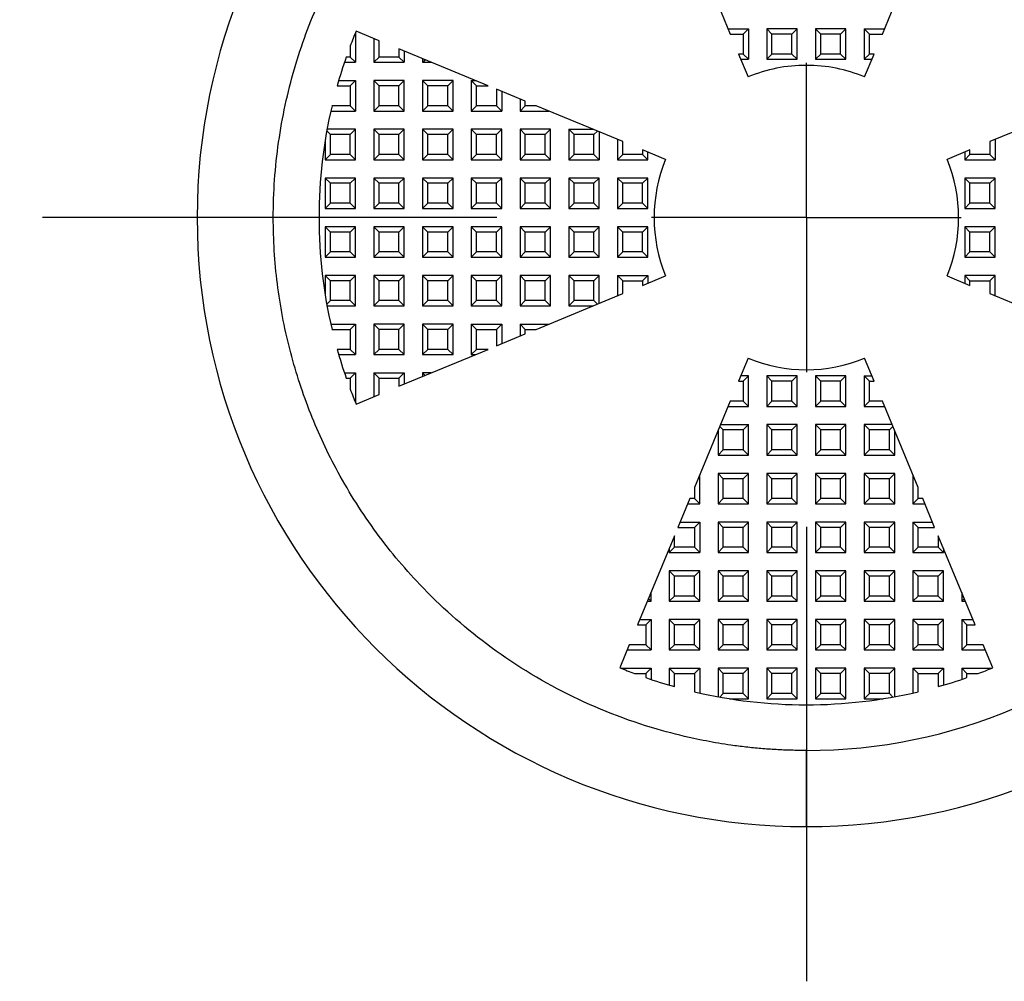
# Model space of a CAD drawing. Header units: millimetres. Extents: x 3 to 137, y 3 to 105.
# Tile 3 of 10: x 48 to 64, y 44 to 60. Entities that reach past the tile are written whole.
import ezdxf

# ---------------------------------------------------------------- set-up
doc = ezdxf.new("R2010")
doc.units = ezdxf.units.MM
doc.header["$LTSCALE"] = 0.5
doc.linetypes.add('SLD-Center', pattern=[19.05, 15.24, -1.27, 1.27, -1.27])
doc.linetypes.add('SLD-Solid', pattern=[0])
doc.layers.add('CENTER', color=40, linetype='SLD-Center')
doc.layers.add('DIMENSIONS', color=140, linetype='SLD-Solid', lineweight=25)
doc.styles.add('SLDTEXTSTYLE0', font='VERDANA.TTF')
doc.dimstyles.new('SLDDIMSTYLE0', dxfattribs={"dimtxt": 1.079004, "dimasz": 1.651, "dimexe": 0, "dimexo": 0.0625, "dimgap": 0.269751, "dimtad": 0, "dimtih": 1, "dimtoh": 1, "dimrnd": 1e-09, "dimzin": 4, "dimdsep": 46, "dimtxsty": 'SLDTEXTSTYLE0', "dimsah": 1, "dimcen": 0, "dimadec": 0, "dimazin": 1, "dimtfac": 1, "dimtofl": 0, "dimtmove": 0, "dimatfit": 3, "dimfxl": 0, "dimfrac": 2, "dimtolj": 1, "dimtzin": 12, "dimarcsym": 0})

# ---------------------------------------------------------------- blocks, each defined once
blk = doc.blocks.new('_D')
at = {"layer": 'DIMENSIONS'}
for p, q in [((48.342, 71.844), (47.98, 71.844)), ((47.98, 71.844), (47.98, 70.129)), ((51.549, 71.844), (51.911, 71.844)), ((51.911, 71.844), (51.911, 70.129)), ((55.538, 71.844), (52.363, 71.844)), ((57.42, 65.906), (55.538, 71.844)), ((47.98, 70.129), (48.342, 70.129)), ((51.911, 70.129), (51.549, 70.129))]:
    blk.add_line(p, q, dxfattribs=at)
blk.add_solid([(57.42, 65.906), (57.163, 67.556), (56.679, 67.403)], dxfattribs=at)
at = {"layer": 'DIMENSIONS', "char_height": 1.0583, "attachment_point": 1, "style": 'SLDTEXTSTYLE0'}
for s, insert in [('%%c', (47.528, 73.43)), ('20.0', (49.157, 73.43)), ('0.79', (48.342, 71.473))]:
    blk.add_mtext(s, dxfattribs=dict(at, insert=insert))
blk = doc.blocks.new('SW_CENTERMARKSYMBOL_0')
at = {"layer": 'CENTER', "color": 0}
for p, q in [((0, 0), (0, 2.54)), ((-5.08, 0), (-12.54, 0)), ((0, 0), (-2.54, 0)), ((0, 0), (0, -2.54)), ((0, 0), (2.54, 0)), ((0, -5.08), (0, -12.54))]:
    blk.add_line(p, q, dxfattribs=at)

msp = doc.modelspace()

# ---------------------------------------------------------------- linework, layer by layer
for p, q in [((58.604, 60.807), (59.192, 59.386)), ((61.689, 59.386), (62.277, 60.807)), ((53.041, 59.412), (53.041, 58.923)), ((53.427, 59.278), (53.049, 59.434)), ((59.156, 59.473), (59.491, 59.473)), ((59.192, 59.386), (59.404, 59.386)), ((59.404, 59.386), (59.491, 59.473)), ((59.404, 59.386), (59.404, 59.059)), ((59.491, 59.473), (59.491, 58.973)), ((59.791, 59.473), (59.791, 58.973)), ((59.877, 59.386), (59.791, 59.473)), ((60.291, 59.473), (59.791, 59.473)), ((59.877, 59.059), (59.877, 59.386)), ((60.204, 59.386), (59.877, 59.386)), ((60.291, 59.473), (60.204, 59.386)), ((60.204, 59.059), (60.204, 59.386)), ((60.291, 58.973), (60.291, 59.473)), ((60.591, 59.473), (60.591, 58.973)), ((60.677, 59.386), (60.591, 59.473)), ((61.091, 59.473), (60.591, 59.473)), ((60.677, 59.059), (60.677, 59.386)), ((61.004, 59.386), (60.677, 59.386)), ((61.004, 59.386), (61.091, 59.473)), ((61.004, 59.059), (61.004, 59.386)), ((61.091, 58.973), (61.091, 59.473)), ((61.391, 59.473), (61.725, 59.473)), ((61.477, 59.386), (61.391, 59.473)), ((61.391, 59.473), (61.391, 58.973)), ((61.477, 59.059), (61.477, 59.386)), ((61.477, 59.386), (61.689, 59.386)), ((52.954, 59.192), (52.954, 59.009)), ((53.341, 59.314), (53.341, 58.923)), ((53.427, 59.009), (53.427, 59.278)), ((52.954, 59.009), (52.887, 59.009)), ((53.041, 58.923), (52.954, 59.009)), ((53.341, 58.923), (53.427, 59.009)), ((53.754, 59.009), (53.427, 59.009)), ((55.218, 58.536), (53.754, 59.142)), ((53.754, 59.142), (53.754, 59.009)), ((53.841, 58.923), (53.754, 59.009)), ((53.841, 59.106), (53.841, 58.923)), ((59.404, 59.059), (59.328, 59.059)), ((59.328, 59.059), (59.484, 58.682)), ((59.491, 58.973), (59.404, 59.059)), ((59.877, 59.059), (59.791, 58.973)), ((60.204, 59.059), (59.877, 59.059)), ((60.291, 58.973), (60.204, 59.059)), ((60.677, 59.059), (60.591, 58.973)), ((61.004, 59.059), (60.677, 59.059)), ((61.091, 58.973), (61.004, 59.059)), ((61.391, 58.973), (61.477, 59.059)), ((61.397, 58.682), (61.553, 59.059)), ((61.553, 59.059), (61.477, 59.059)), ((52.858, 58.923), (53.041, 58.923)), ((53.341, 58.923), (53.841, 58.923)), ((54.141, 58.982), (54.141, 58.923)), ((54.141, 58.923), (54.183, 58.965)), ((54.141, 58.923), (54.284, 58.923)), ((59.364, 58.973), (59.491, 58.973)), ((59.791, 58.973), (60.291, 58.973)), ((60.591, 58.973), (61.091, 58.973)), ((61.391, 58.973), (61.517, 58.973)), ((52.739, 58.536), (52.954, 58.536)), ((52.763, 58.623), (53.041, 58.623)), ((52.954, 58.536), (53.041, 58.623)), ((52.954, 58.536), (52.954, 58.209)), ((53.041, 58.623), (53.041, 58.123)), ((53.341, 58.623), (53.341, 58.123)), ((53.427, 58.536), (53.341, 58.623)), ((53.841, 58.623), (53.341, 58.623)), ((53.427, 58.209), (53.427, 58.536)), ((53.754, 58.536), (53.427, 58.536)), ((53.754, 58.536), (53.841, 58.623)), ((53.754, 58.209), (53.754, 58.536)), ((53.841, 58.123), (53.841, 58.623)), ((54.141, 58.623), (54.141, 58.123)), ((54.227, 58.536), (54.141, 58.623)), ((54.641, 58.623), (54.141, 58.623)), ((54.227, 58.209), (54.227, 58.536)), ((54.554, 58.536), (54.227, 58.536)), ((54.554, 58.536), (54.641, 58.623)), ((54.554, 58.209), (54.554, 58.536)), ((54.641, 58.123), (54.641, 58.623)), ((54.941, 58.623), (55.009, 58.623)), ((55.027, 58.536), (54.941, 58.623)), ((54.941, 58.623), (54.941, 58.123)), ((55.027, 58.209), (55.027, 58.536)), ((55.027, 58.536), (55.218, 58.536)), ((55.827, 58.284), (55.354, 58.48)), ((55.354, 58.48), (55.354, 58.209)), ((55.441, 58.444), (55.441, 58.123)), ((52.954, 58.209), (52.654, 58.209)), ((53.041, 58.123), (52.954, 58.209)), ((53.427, 58.209), (53.341, 58.123)), ((53.754, 58.209), (53.427, 58.209)), ((53.841, 58.123), (53.754, 58.209)), ((54.227, 58.209), (54.141, 58.123)), ((54.554, 58.209), (54.227, 58.209)), ((54.641, 58.123), (54.554, 58.209)), ((54.941, 58.123), (55.027, 58.209)), ((55.354, 58.209), (55.027, 58.209)), ((55.441, 58.123), (55.354, 58.209)), ((55.741, 58.319), (55.741, 58.123)), ((55.741, 58.123), (55.827, 58.209)), ((55.827, 58.209), (55.827, 58.284)), ((56.007, 58.209), (55.827, 58.209)), ((57.427, 57.621), (56.007, 58.209)), ((64.874, 58.209), (63.454, 57.621)), ((52.634, 58.123), (53.041, 58.123)), ((53.341, 58.123), (53.841, 58.123)), ((54.141, 58.123), (54.641, 58.123)), ((54.941, 58.123), (55.441, 58.123)), ((55.741, 58.123), (56.216, 58.123)), ((52.627, 57.736), (52.568, 57.795)), ((53.041, 57.823), (52.573, 57.823)), ((52.627, 57.409), (52.627, 57.736)), ((52.954, 57.736), (52.627, 57.736)), ((53.041, 57.823), (52.954, 57.736)), ((52.954, 57.409), (52.954, 57.736)), ((53.041, 57.323), (53.041, 57.823)), ((53.341, 57.823), (53.341, 57.323)), ((53.427, 57.736), (53.341, 57.823)), ((53.841, 57.823), (53.341, 57.823)), ((53.427, 57.409), (53.427, 57.736)), ((53.754, 57.736), (53.427, 57.736)), ((53.754, 57.736), (53.841, 57.823)), ((53.754, 57.409), (53.754, 57.736)), ((53.841, 57.323), (53.841, 57.823)), ((54.141, 57.823), (54.141, 57.323)), ((54.227, 57.736), (54.141, 57.823)), ((54.641, 57.823), (54.141, 57.823)), ((54.227, 57.409), (54.227, 57.736)), ((54.554, 57.736), (54.227, 57.736)), ((54.554, 57.736), (54.641, 57.823)), ((54.554, 57.409), (54.554, 57.736)), ((54.641, 57.323), (54.641, 57.823)), ((54.941, 57.823), (54.941, 57.323)), ((55.027, 57.736), (54.941, 57.823)), ((55.441, 57.823), (54.941, 57.823)), ((55.027, 57.409), (55.027, 57.736)), ((55.354, 57.736), (55.027, 57.736)), ((55.354, 57.736), (55.441, 57.823)), ((55.354, 57.409), (55.354, 57.736)), ((55.441, 57.323), (55.441, 57.823)), ((55.741, 57.823), (55.741, 57.323)), ((55.827, 57.736), (55.741, 57.823)), ((56.241, 57.823), (55.741, 57.823)), ((55.827, 57.409), (55.827, 57.736)), ((56.154, 57.736), (55.827, 57.736)), ((56.154, 57.736), (56.241, 57.823)), ((56.154, 57.409), (56.154, 57.736)), ((56.241, 57.323), (56.241, 57.823)), ((56.541, 57.823), (56.541, 57.323)), ((56.627, 57.736), (56.541, 57.823)), ((56.541, 57.823), (56.94, 57.823)), ((56.627, 57.409), (56.627, 57.736)), ((56.954, 57.736), (56.627, 57.736)), ((56.954, 57.736), (57.011, 57.793)), ((56.954, 57.409), (56.954, 57.736)), ((57.041, 57.781), (57.041, 57.323)), ((52.541, 57.634), (52.541, 57.323)), ((57.341, 57.657), (57.341, 57.323)), ((57.427, 57.409), (57.427, 57.621)), ((63.454, 57.621), (63.454, 57.409)), ((63.541, 57.657), (63.541, 57.323)), ((52.541, 57.323), (52.627, 57.409)), ((52.954, 57.409), (52.627, 57.409)), ((53.041, 57.323), (52.954, 57.409)), ((53.427, 57.409), (53.341, 57.323)), ((53.754, 57.409), (53.427, 57.409)), ((53.841, 57.323), (53.754, 57.409)), ((54.227, 57.409), (54.141, 57.323)), ((54.554, 57.409), (54.227, 57.409)), ((54.641, 57.323), (54.554, 57.409)), ((55.027, 57.409), (54.941, 57.323)), ((55.354, 57.409), (55.027, 57.409)), ((55.441, 57.323), (55.354, 57.409)), ((55.827, 57.409), (55.741, 57.323)), ((56.154, 57.409), (55.827, 57.409)), ((56.241, 57.323), (56.154, 57.409)), ((56.627, 57.409), (56.541, 57.323)), ((56.954, 57.409), (56.627, 57.409)), ((57.041, 57.323), (56.954, 57.409)), ((57.341, 57.323), (57.427, 57.409)), ((57.754, 57.409), (57.427, 57.409)), ((58.131, 57.329), (57.754, 57.485)), ((57.754, 57.485), (57.754, 57.409)), ((57.841, 57.323), (57.754, 57.409)), ((57.841, 57.323), (57.841, 57.45)), ((63.127, 57.485), (62.75, 57.329)), ((63.041, 57.45), (63.041, 57.323)), ((63.041, 57.323), (63.127, 57.409)), ((63.127, 57.409), (63.127, 57.485)), ((63.454, 57.409), (63.127, 57.409)), ((63.541, 57.323), (63.454, 57.409)), ((52.541, 57.323), (53.041, 57.323)), ((53.341, 57.323), (53.841, 57.323)), ((54.141, 57.323), (54.641, 57.323)), ((54.941, 57.323), (55.441, 57.323)), ((55.741, 57.323), (56.241, 57.323)), ((56.541, 57.323), (57.041, 57.323)), ((57.341, 57.323), (57.841, 57.323)), ((63.041, 57.323), (63.541, 57.323)), ((52.541, 57.023), (52.541, 56.523)), ((52.627, 56.936), (52.541, 57.023)), ((53.041, 57.023), (52.541, 57.023)), ((52.627, 56.609), (52.627, 56.936)), ((52.954, 56.936), (52.627, 56.936)), ((52.954, 56.936), (53.041, 57.023)), ((52.954, 56.609), (52.954, 56.936)), ((53.041, 56.523), (53.041, 57.023)), ((53.341, 57.023), (53.341, 56.523)), ((53.427, 56.936), (53.341, 57.023)), ((53.841, 57.023), (53.341, 57.023)), ((53.427, 56.609), (53.427, 56.936)), ((53.754, 56.936), (53.427, 56.936)), ((53.754, 56.936), (53.841, 57.023)), ((53.754, 56.609), (53.754, 56.936)), ((53.841, 56.523), (53.841, 57.023)), ((54.141, 57.023), (54.141, 56.523)), ((54.227, 56.936), (54.141, 57.023)), ((54.641, 57.023), (54.141, 57.023)), ((54.227, 56.609), (54.227, 56.936)), ((54.554, 56.936), (54.227, 56.936)), ((54.554, 56.936), (54.641, 57.023)), ((54.554, 56.609), (54.554, 56.936)), ((54.641, 56.523), (54.641, 57.023)), ((54.941, 57.023), (54.941, 56.523)), ((55.027, 56.936), (54.941, 57.023)), ((55.441, 57.023), (54.941, 57.023)), ((55.027, 56.609), (55.027, 56.936)), ((55.354, 56.936), (55.027, 56.936)), ((55.354, 56.936), (55.441, 57.023)), ((55.354, 56.609), (55.354, 56.936)), ((55.441, 56.523), (55.441, 57.023)), ((55.741, 57.023), (55.741, 56.523)), ((55.827, 56.936), (55.741, 57.023)), ((56.241, 57.023), (55.741, 57.023)), ((55.827, 56.609), (55.827, 56.936)), ((56.154, 56.936), (55.827, 56.936)), ((56.154, 56.936), (56.241, 57.023)), ((56.154, 56.609), (56.154, 56.936)), ((56.241, 56.523), (56.241, 57.023)), ((56.541, 57.023), (56.541, 56.523)), ((56.627, 56.936), (56.541, 57.023)), ((57.041, 57.023), (56.541, 57.023)), ((56.627, 56.609), (56.627, 56.936)), ((56.954, 56.936), (56.627, 56.936)), ((56.954, 56.936), (57.041, 57.023)), ((56.954, 56.609), (56.954, 56.936)), ((57.041, 56.523), (57.041, 57.023)), ((57.341, 57.023), (57.341, 56.523)), ((57.427, 56.936), (57.341, 57.023)), ((57.841, 57.023), (57.341, 57.023)), ((57.427, 56.609), (57.427, 56.936)), ((57.754, 56.936), (57.427, 56.936)), ((57.754, 56.936), (57.841, 57.023)), ((57.754, 56.609), (57.754, 56.936)), ((57.841, 56.523), (57.841, 57.023)), ((63.041, 57.023), (63.041, 56.523)), ((63.127, 56.936), (63.041, 57.023)), ((63.541, 57.023), (63.041, 57.023)), ((63.127, 56.609), (63.127, 56.936)), ((63.454, 56.936), (63.127, 56.936)), ((63.541, 57.023), (63.454, 56.936)), ((63.454, 56.609), (63.454, 56.936)), ((63.541, 56.523), (63.541, 57.023)), ((52.627, 56.609), (52.541, 56.523)), ((52.954, 56.609), (52.627, 56.609)), ((53.041, 56.523), (52.954, 56.609)), ((53.427, 56.609), (53.341, 56.523)), ((53.754, 56.609), (53.427, 56.609)), ((53.841, 56.523), (53.754, 56.609)), ((54.227, 56.609), (54.141, 56.523)), ((54.554, 56.609), (54.227, 56.609)), ((54.641, 56.523), (54.554, 56.609)), ((55.027, 56.609), (54.941, 56.523)), ((55.354, 56.609), (55.027, 56.609)), ((55.441, 56.523), (55.354, 56.609)), ((55.827, 56.609), (55.741, 56.523)), ((56.154, 56.609), (55.827, 56.609)), ((56.241, 56.523), (56.154, 56.609)), ((56.627, 56.609), (56.541, 56.523)), ((56.954, 56.609), (56.627, 56.609)), ((57.041, 56.523), (56.954, 56.609)), ((57.427, 56.609), (57.341, 56.523)), ((57.754, 56.609), (57.427, 56.609)), ((57.841, 56.523), (57.754, 56.609)), ((63.127, 56.609), (63.041, 56.523)), ((63.454, 56.609), (63.127, 56.609)), ((63.541, 56.523), (63.454, 56.609)), ((52.541, 56.523), (53.041, 56.523)), ((53.341, 56.523), (53.841, 56.523)), ((54.141, 56.523), (54.641, 56.523)), ((54.941, 56.523), (55.441, 56.523)), ((55.741, 56.523), (56.241, 56.523)), ((56.541, 56.523), (57.041, 56.523)), ((57.341, 56.523), (57.841, 56.523)), ((63.041, 56.523), (63.541, 56.523)), ((52.541, 56.223), (52.541, 55.723)), ((52.627, 56.136), (52.541, 56.223)), ((53.041, 56.223), (52.541, 56.223)), ((52.627, 55.809), (52.627, 56.136)), ((52.954, 56.136), (52.627, 56.136)), ((53.041, 56.223), (52.954, 56.136)), ((52.954, 55.809), (52.954, 56.136)), ((53.041, 55.723), (53.041, 56.223)), ((53.341, 56.223), (53.341, 55.723)), ((53.427, 56.136), (53.341, 56.223)), ((53.841, 56.223), (53.341, 56.223)), ((53.427, 55.809), (53.427, 56.136)), ((53.754, 56.136), (53.427, 56.136)), ((53.841, 56.223), (53.754, 56.136)), ((53.754, 55.809), (53.754, 56.136)), ((53.841, 55.723), (53.841, 56.223)), ((54.141, 56.223), (54.141, 55.723)), ((54.227, 56.136), (54.141, 56.223)), ((54.641, 56.223), (54.141, 56.223)), ((54.227, 55.809), (54.227, 56.136)), ((54.554, 56.136), (54.227, 56.136)), ((54.641, 56.223), (54.554, 56.136)), ((54.554, 55.809), (54.554, 56.136)), ((54.641, 55.723), (54.641, 56.223)), ((54.941, 56.223), (54.941, 55.723)), ((55.027, 56.136), (54.941, 56.223)), ((55.441, 56.223), (54.941, 56.223)), ((55.027, 55.809), (55.027, 56.136)), ((55.354, 56.136), (55.027, 56.136)), ((55.441, 56.223), (55.354, 56.136)), ((55.354, 55.809), (55.354, 56.136)), ((55.441, 55.723), (55.441, 56.223)), ((55.741, 56.223), (55.741, 55.723)), ((55.827, 56.136), (55.741, 56.223)), ((56.241, 56.223), (55.741, 56.223)), ((55.827, 55.809), (55.827, 56.136)), ((56.154, 56.136), (55.827, 56.136)), ((56.241, 56.223), (56.154, 56.136)), ((56.154, 55.809), (56.154, 56.136)), ((56.241, 55.723), (56.241, 56.223)), ((56.541, 56.223), (56.541, 55.723)), ((56.627, 56.136), (56.541, 56.223)), ((57.041, 56.223), (56.541, 56.223)), ((56.627, 55.809), (56.627, 56.136)), ((56.954, 56.136), (56.627, 56.136)), ((57.041, 56.223), (56.954, 56.136)), ((56.954, 55.809), (56.954, 56.136)), ((57.041, 55.723), (57.041, 56.223)), ((57.341, 56.223), (57.341, 55.723)), ((57.427, 56.136), (57.341, 56.223)), ((57.841, 56.223), (57.341, 56.223)), ((57.427, 55.809), (57.427, 56.136)), ((57.754, 56.136), (57.427, 56.136)), ((57.841, 56.223), (57.754, 56.136)), ((57.754, 55.809), (57.754, 56.136)), ((57.841, 55.723), (57.841, 56.223)), ((63.041, 56.223), (63.041, 55.723)), ((63.127, 56.136), (63.041, 56.223)), ((63.541, 56.223), (63.041, 56.223)), ((63.127, 55.809), (63.127, 56.136)), ((63.454, 56.136), (63.127, 56.136)), ((63.541, 56.223), (63.454, 56.136)), ((63.454, 55.809), (63.454, 56.136)), ((63.541, 55.723), (63.541, 56.223)), ((52.627, 55.809), (52.541, 55.723)), ((52.954, 55.809), (52.627, 55.809)), ((53.041, 55.723), (52.954, 55.809)), ((53.427, 55.809), (53.341, 55.723)), ((53.754, 55.809), (53.427, 55.809)), ((53.841, 55.723), (53.754, 55.809)), ((54.227, 55.809), (54.141, 55.723)), ((54.554, 55.809), (54.227, 55.809)), ((54.641, 55.723), (54.554, 55.809)), ((55.027, 55.809), (54.941, 55.723)), ((55.354, 55.809), (55.027, 55.809)), ((55.441, 55.723), (55.354, 55.809)), ((55.827, 55.809), (55.741, 55.723)), ((56.154, 55.809), (55.827, 55.809)), ((56.241, 55.723), (56.154, 55.809)), ((56.627, 55.809), (56.541, 55.723)), ((56.954, 55.809), (56.627, 55.809)), ((57.041, 55.723), (56.954, 55.809)), ((57.427, 55.809), (57.341, 55.723)), ((57.754, 55.809), (57.427, 55.809)), ((57.841, 55.723), (57.754, 55.809)), ((63.041, 55.723), (63.127, 55.809)), ((63.454, 55.809), (63.127, 55.809)), ((63.541, 55.723), (63.454, 55.809)), ((52.541, 55.723), (53.041, 55.723)), ((53.341, 55.723), (53.841, 55.723)), ((54.141, 55.723), (54.641, 55.723)), ((54.941, 55.723), (55.441, 55.723)), ((55.741, 55.723), (56.241, 55.723)), ((56.541, 55.723), (57.041, 55.723)), ((57.341, 55.723), (57.841, 55.723)), ((63.041, 55.723), (63.541, 55.723)), ((52.541, 55.423), (52.541, 55.112)), ((52.627, 55.336), (52.541, 55.423)), ((53.041, 55.423), (52.541, 55.423)), ((52.627, 55.009), (52.627, 55.336)), ((52.954, 55.336), (52.627, 55.336)), ((53.041, 55.423), (52.954, 55.336)), ((52.954, 55.009), (52.954, 55.336)), ((53.041, 54.923), (53.041, 55.423)), ((53.341, 55.423), (53.341, 54.923)), ((53.427, 55.336), (53.341, 55.423)), ((53.841, 55.423), (53.341, 55.423)), ((53.427, 55.009), (53.427, 55.336)), ((53.754, 55.336), (53.427, 55.336)), ((53.841, 55.423), (53.754, 55.336)), ((53.754, 55.009), (53.754, 55.336)), ((53.841, 54.923), (53.841, 55.423)), ((54.141, 55.423), (54.141, 54.923)), ((54.227, 55.336), (54.141, 55.423)), ((54.641, 55.423), (54.141, 55.423)), ((54.227, 55.009), (54.227, 55.336)), ((54.554, 55.336), (54.227, 55.336)), ((54.641, 55.423), (54.554, 55.336)), ((54.554, 55.009), (54.554, 55.336)), ((54.641, 54.923), (54.641, 55.423)), ((54.941, 55.423), (54.941, 54.923)), ((55.027, 55.336), (54.941, 55.423)), ((55.441, 55.423), (54.941, 55.423)), ((55.027, 55.009), (55.027, 55.336)), ((55.354, 55.336), (55.027, 55.336)), ((55.441, 55.423), (55.354, 55.336)), ((55.354, 55.009), (55.354, 55.336)), ((55.441, 54.923), (55.441, 55.423)), ((55.741, 55.423), (55.741, 54.923)), ((55.827, 55.336), (55.741, 55.423)), ((56.241, 55.423), (55.741, 55.423)), ((55.827, 55.009), (55.827, 55.336)), ((56.154, 55.336), (55.827, 55.336)), ((56.241, 55.423), (56.154, 55.336)), ((56.154, 55.009), (56.154, 55.336)), ((56.241, 54.923), (56.241, 55.423)), ((56.541, 55.423), (56.541, 54.923)), ((56.627, 55.336), (56.541, 55.423)), ((57.041, 55.423), (56.541, 55.423)), ((56.627, 55.009), (56.627, 55.336)), ((56.954, 55.336), (56.627, 55.336)), ((56.954, 55.336), (57.041, 55.423)), ((56.954, 55.009), (56.954, 55.336)), ((57.041, 54.964), (57.041, 55.423)), ((57.341, 55.423), (57.341, 55.089)), ((57.427, 55.336), (57.341, 55.423)), ((57.341, 55.423), (57.841, 55.423)), ((57.427, 55.124), (57.427, 55.336)), ((57.427, 55.336), (57.754, 55.336)), ((57.754, 55.336), (57.841, 55.423)), ((57.754, 55.26), (58.131, 55.416)), ((57.754, 55.336), (57.754, 55.26)), ((57.841, 55.423), (57.841, 55.296)), ((62.75, 55.416), (63.127, 55.26)), ((63.041, 55.423), (63.041, 55.296)), ((63.127, 55.336), (63.041, 55.423)), ((63.541, 55.423), (63.041, 55.423)), ((63.127, 55.26), (63.127, 55.336)), ((63.127, 55.336), (63.454, 55.336)), ((63.454, 55.336), (63.541, 55.423)), ((63.454, 55.336), (63.454, 55.124)), ((63.541, 55.089), (63.541, 55.423)), ((56.007, 54.536), (57.427, 55.124)), ((63.454, 55.124), (64.874, 54.536)), ((52.627, 55.009), (52.568, 54.95)), ((52.954, 55.009), (52.627, 55.009)), ((53.041, 54.923), (52.954, 55.009)), ((53.427, 55.009), (53.341, 54.923)), ((53.754, 55.009), (53.427, 55.009)), ((53.841, 54.923), (53.754, 55.009)), ((54.227, 55.009), (54.141, 54.923)), ((54.554, 55.009), (54.227, 55.009)), ((54.641, 54.923), (54.554, 55.009)), ((55.027, 55.009), (54.941, 54.923)), ((55.354, 55.009), (55.027, 55.009)), ((55.441, 54.923), (55.354, 55.009)), ((55.827, 55.009), (55.741, 54.923)), ((56.154, 55.009), (55.827, 55.009)), ((56.241, 54.923), (56.154, 55.009)), ((56.627, 55.009), (56.541, 54.923)), ((56.954, 55.009), (56.627, 55.009)), ((57.011, 54.952), (56.954, 55.009)), ((52.573, 54.923), (53.041, 54.923)), ((53.341, 54.923), (53.841, 54.923)), ((54.141, 54.923), (54.641, 54.923)), ((54.941, 54.923), (55.441, 54.923)), ((55.741, 54.923), (56.241, 54.923)), ((56.541, 54.923), (56.94, 54.923)), ((52.634, 54.623), (53.041, 54.623)), ((52.654, 54.536), (52.954, 54.536)), ((52.954, 54.536), (53.041, 54.623)), ((52.954, 54.536), (52.954, 54.209)), ((53.041, 54.623), (53.041, 54.123)), ((53.341, 54.623), (53.341, 54.123)), ((53.427, 54.536), (53.341, 54.623)), ((53.841, 54.623), (53.341, 54.623)), ((53.427, 54.209), (53.427, 54.536)), ((53.754, 54.536), (53.427, 54.536)), ((53.841, 54.623), (53.754, 54.536)), ((53.754, 54.209), (53.754, 54.536)), ((53.841, 54.123), (53.841, 54.623)), ((54.141, 54.623), (54.141, 54.123)), ((54.227, 54.536), (54.141, 54.623)), ((54.641, 54.623), (54.141, 54.623)), ((54.227, 54.209), (54.227, 54.536)), ((54.554, 54.536), (54.227, 54.536)), ((54.641, 54.623), (54.554, 54.536)), ((54.554, 54.209), (54.554, 54.536)), ((54.641, 54.123), (54.641, 54.623)), ((54.941, 54.623), (54.941, 54.123)), ((55.027, 54.536), (54.941, 54.623)), ((54.941, 54.623), (55.441, 54.623)), ((55.027, 54.209), (55.027, 54.536)), ((55.027, 54.536), (55.354, 54.536)), ((55.354, 54.536), (55.441, 54.623)), ((55.354, 54.536), (55.354, 54.266)), ((55.441, 54.623), (55.441, 54.302)), ((55.741, 54.623), (55.741, 54.426)), ((55.827, 54.536), (55.741, 54.623)), ((55.741, 54.623), (56.216, 54.623)), ((55.827, 54.462), (55.827, 54.536)), ((55.827, 54.536), (56.007, 54.536)), ((55.354, 54.266), (55.827, 54.462)), ((52.954, 54.209), (52.739, 54.209)), ((53.041, 54.123), (52.954, 54.209)), ((53.427, 54.209), (53.341, 54.123)), ((53.754, 54.209), (53.427, 54.209)), ((53.841, 54.123), (53.754, 54.209)), ((53.754, 53.603), (55.218, 54.209)), ((54.227, 54.209), (54.141, 54.123)), ((54.554, 54.209), (54.227, 54.209)), ((54.641, 54.123), (54.554, 54.209)), ((54.941, 54.123), (55.027, 54.209)), ((55.218, 54.209), (55.027, 54.209)), ((52.763, 54.123), (53.041, 54.123)), ((53.341, 54.123), (53.841, 54.123)), ((54.141, 54.123), (54.641, 54.123)), ((54.941, 54.123), (55.009, 54.123)), ((59.484, 54.063), (59.328, 53.686)), ((61.553, 53.686), (61.397, 54.063)), ((52.858, 53.823), (53.041, 53.823)), ((52.954, 53.736), (53.041, 53.823)), ((53.041, 53.823), (53.041, 53.333)), ((53.341, 53.823), (53.341, 53.432)), ((53.427, 53.736), (53.341, 53.823)), ((53.341, 53.823), (53.841, 53.823)), ((53.754, 53.736), (53.841, 53.823)), ((53.841, 53.823), (53.841, 53.639)), ((54.183, 53.781), (54.141, 53.823)), ((54.141, 53.823), (54.141, 53.763)), ((54.284, 53.823), (54.141, 53.823)), ((52.887, 53.736), (52.954, 53.736)), ((52.954, 53.736), (52.954, 53.553)), ((53.427, 53.468), (53.427, 53.736)), ((53.427, 53.736), (53.754, 53.736)), ((53.754, 53.736), (53.754, 53.603)), ((59.328, 53.686), (59.404, 53.686)), ((59.491, 53.773), (59.364, 53.773)), ((59.404, 53.686), (59.491, 53.773)), ((59.404, 53.686), (59.404, 53.359)), ((59.491, 53.273), (59.491, 53.773)), ((59.791, 53.773), (59.791, 53.273)), ((59.877, 53.686), (59.791, 53.773)), ((60.291, 53.773), (59.791, 53.773)), ((59.877, 53.359), (59.877, 53.686)), ((60.204, 53.686), (59.877, 53.686)), ((60.291, 53.773), (60.204, 53.686)), ((60.204, 53.359), (60.204, 53.686)), ((60.291, 53.273), (60.291, 53.773)), ((60.591, 53.773), (60.591, 53.273)), ((60.677, 53.686), (60.591, 53.773)), ((61.091, 53.773), (60.591, 53.773)), ((60.677, 53.359), (60.677, 53.686)), ((61.004, 53.686), (60.677, 53.686)), ((61.091, 53.773), (61.004, 53.686)), ((61.004, 53.359), (61.004, 53.686)), ((61.091, 53.273), (61.091, 53.773)), ((61.391, 53.773), (61.517, 53.773)), ((61.477, 53.686), (61.391, 53.773)), ((61.391, 53.773), (61.391, 53.273)), ((61.477, 53.359), (61.477, 53.686)), ((61.477, 53.686), (61.553, 53.686)), ((53.049, 53.311), (53.427, 53.468)), ((59.192, 53.359), (58.604, 51.939)), ((59.404, 53.359), (59.192, 53.359)), ((59.491, 53.273), (59.404, 53.359)), ((59.791, 53.273), (59.877, 53.359)), ((60.204, 53.359), (59.877, 53.359)), ((60.291, 53.273), (60.204, 53.359)), ((60.677, 53.359), (60.591, 53.273)), ((61.004, 53.359), (60.677, 53.359)), ((61.091, 53.273), (61.004, 53.359)), ((61.391, 53.273), (61.477, 53.359)), ((61.689, 53.359), (61.477, 53.359)), ((62.277, 51.939), (61.689, 53.359)), ((59.156, 53.273), (59.491, 53.273)), ((59.791, 53.273), (60.291, 53.273)), ((60.591, 53.273), (61.091, 53.273)), ((61.391, 53.273), (61.725, 53.273)), ((58.991, 52.872), (58.991, 52.473)), ((59.077, 52.886), (59.02, 52.943)), ((59.032, 52.973), (59.491, 52.973)), ((59.404, 52.886), (59.077, 52.886)), ((59.077, 52.559), (59.077, 52.886)), ((59.491, 52.973), (59.404, 52.886)), ((59.404, 52.886), (59.404, 52.559)), ((59.491, 52.473), (59.491, 52.973)), ((59.791, 52.973), (59.791, 52.473)), ((59.877, 52.886), (59.791, 52.973)), ((60.291, 52.973), (59.791, 52.973)), ((59.877, 52.559), (59.877, 52.886)), ((60.204, 52.886), (59.877, 52.886)), ((60.291, 52.973), (60.204, 52.886)), ((60.204, 52.559), (60.204, 52.886)), ((60.291, 52.473), (60.291, 52.973)), ((60.591, 52.973), (60.591, 52.473)), ((60.677, 52.886), (60.591, 52.973)), ((61.091, 52.973), (60.591, 52.973)), ((60.677, 52.559), (60.677, 52.886)), ((61.004, 52.886), (60.677, 52.886)), ((61.091, 52.973), (61.004, 52.886)), ((61.004, 52.559), (61.004, 52.886)), ((61.091, 52.473), (61.091, 52.973)), ((61.391, 52.973), (61.391, 52.473)), ((61.477, 52.886), (61.391, 52.973)), ((61.849, 52.973), (61.391, 52.973)), ((61.477, 52.559), (61.477, 52.886)), ((61.804, 52.886), (61.477, 52.886)), ((61.861, 52.943), (61.804, 52.886)), ((61.804, 52.559), (61.804, 52.886)), ((61.891, 52.473), (61.891, 52.872)), ((58.991, 52.473), (59.077, 52.559)), ((59.404, 52.559), (59.077, 52.559)), ((59.491, 52.473), (59.404, 52.559)), ((59.791, 52.473), (59.877, 52.559)), ((60.204, 52.559), (59.877, 52.559)), ((60.291, 52.473), (60.204, 52.559)), ((60.677, 52.559), (60.591, 52.473)), ((61.004, 52.559), (60.677, 52.559)), ((61.091, 52.473), (61.004, 52.559)), ((61.477, 52.559), (61.391, 52.473)), ((61.804, 52.559), (61.477, 52.559)), ((61.891, 52.473), (61.804, 52.559)), ((58.991, 52.473), (59.491, 52.473)), ((59.791, 52.473), (60.291, 52.473)), ((60.591, 52.473), (61.091, 52.473)), ((61.391, 52.473), (61.891, 52.473)), ((58.691, 51.673), (58.691, 52.148)), ((58.991, 52.173), (58.991, 51.673)), ((59.077, 52.086), (58.991, 52.173)), ((59.491, 52.173), (58.991, 52.173)), ((59.077, 51.759), (59.077, 52.086)), ((59.404, 52.086), (59.077, 52.086)), ((59.491, 52.173), (59.404, 52.086)), ((59.404, 51.759), (59.404, 52.086)), ((59.491, 51.673), (59.491, 52.173)), ((59.791, 52.173), (59.791, 51.673)), ((59.877, 52.086), (59.791, 52.173)), ((60.291, 52.173), (59.791, 52.173)), ((59.877, 51.759), (59.877, 52.086)), ((60.204, 52.086), (59.877, 52.086)), ((60.291, 52.173), (60.204, 52.086)), ((60.204, 51.759), (60.204, 52.086)), ((60.291, 51.673), (60.291, 52.173)), ((60.591, 52.173), (60.591, 51.673)), ((60.677, 52.086), (60.591, 52.173)), ((61.091, 52.173), (60.591, 52.173)), ((60.677, 51.759), (60.677, 52.086)), ((61.004, 52.086), (60.677, 52.086)), ((61.091, 52.173), (61.004, 52.086)), ((61.004, 51.759), (61.004, 52.086)), ((61.091, 51.673), (61.091, 52.173)), ((61.391, 52.173), (61.391, 51.673)), ((61.477, 52.086), (61.391, 52.173)), ((61.891, 52.173), (61.391, 52.173)), ((61.477, 51.759), (61.477, 52.086)), ((61.804, 52.086), (61.477, 52.086)), ((61.891, 52.173), (61.804, 52.086)), ((61.804, 51.759), (61.804, 52.086)), ((61.891, 51.673), (61.891, 52.173)), ((62.191, 52.148), (62.191, 51.673)), ((58.604, 51.939), (58.604, 51.759)), ((62.277, 51.759), (62.277, 51.939)), ((58.53, 51.759), (58.334, 51.286)), ((58.604, 51.759), (58.53, 51.759)), ((58.691, 51.673), (58.604, 51.759)), ((58.991, 51.673), (59.077, 51.759)), ((59.404, 51.759), (59.077, 51.759)), ((59.491, 51.673), (59.404, 51.759)), ((59.791, 51.673), (59.877, 51.759)), ((60.204, 51.759), (59.877, 51.759)), ((60.291, 51.673), (60.204, 51.759)), ((60.677, 51.759), (60.591, 51.673)), ((61.004, 51.759), (60.677, 51.759)), ((61.091, 51.673), (61.004, 51.759)), ((61.477, 51.759), (61.391, 51.673)), ((61.804, 51.759), (61.477, 51.759)), ((61.891, 51.673), (61.804, 51.759)), ((62.191, 51.673), (62.277, 51.759)), ((62.351, 51.759), (62.277, 51.759)), ((62.547, 51.286), (62.351, 51.759)), ((58.494, 51.673), (58.691, 51.673)), ((58.991, 51.673), (59.491, 51.673)), ((59.791, 51.673), (60.291, 51.673)), ((60.591, 51.673), (61.091, 51.673)), ((61.391, 51.673), (61.891, 51.673)), ((62.191, 51.673), (62.387, 51.673)), ((58.334, 51.286), (58.604, 51.286)), ((58.369, 51.373), (58.691, 51.373)), ((58.604, 51.286), (58.691, 51.373)), ((58.604, 51.286), (58.604, 50.959)), ((58.691, 51.373), (58.691, 50.873)), ((58.991, 51.373), (58.991, 50.873)), ((59.077, 51.286), (58.991, 51.373)), ((59.491, 51.373), (58.991, 51.373)), ((59.077, 50.959), (59.077, 51.286)), ((59.404, 51.286), (59.077, 51.286)), ((59.491, 51.373), (59.404, 51.286)), ((59.404, 50.959), (59.404, 51.286)), ((59.491, 50.873), (59.491, 51.373)), ((59.791, 51.373), (59.791, 50.873)), ((59.877, 51.286), (59.791, 51.373)), ((60.291, 51.373), (59.791, 51.373)), ((59.877, 50.959), (59.877, 51.286)), ((60.204, 51.286), (59.877, 51.286)), ((60.291, 51.373), (60.204, 51.286)), ((60.204, 50.959), (60.204, 51.286)), ((60.291, 50.873), (60.291, 51.373)), ((60.591, 51.373), (60.591, 50.873)), ((60.677, 51.286), (60.591, 51.373)), ((61.091, 51.373), (60.591, 51.373)), ((60.677, 50.959), (60.677, 51.286)), ((61.004, 51.286), (60.677, 51.286)), ((61.091, 51.373), (61.004, 51.286)), ((61.004, 50.959), (61.004, 51.286)), ((61.091, 50.873), (61.091, 51.373)), ((61.391, 51.373), (61.391, 50.873)), ((61.477, 51.286), (61.391, 51.373)), ((61.891, 51.373), (61.391, 51.373)), ((61.477, 50.959), (61.477, 51.286)), ((61.804, 51.286), (61.477, 51.286)), ((61.891, 51.373), (61.804, 51.286)), ((61.804, 50.959), (61.804, 51.286)), ((61.891, 50.873), (61.891, 51.373)), ((62.191, 51.373), (62.191, 50.873)), ((62.277, 51.286), (62.191, 51.373)), ((62.191, 51.373), (62.512, 51.373)), ((62.277, 50.959), (62.277, 51.286)), ((62.277, 51.286), (62.547, 51.286)), ((58.277, 51.15), (57.671, 49.686)), ((58.277, 50.959), (58.277, 51.15)), ((63.21, 49.686), (62.604, 51.15)), ((62.604, 51.15), (62.604, 50.959)), ((58.191, 50.873), (58.277, 50.959)), ((58.191, 50.941), (58.191, 50.873)), ((58.604, 50.959), (58.277, 50.959)), ((58.691, 50.873), (58.604, 50.959)), ((58.991, 50.873), (59.077, 50.959)), ((59.404, 50.959), (59.077, 50.959)), ((59.491, 50.873), (59.404, 50.959)), ((59.791, 50.873), (59.877, 50.959)), ((60.204, 50.959), (59.877, 50.959)), ((60.291, 50.873), (60.204, 50.959)), ((60.677, 50.959), (60.591, 50.873)), ((61.004, 50.959), (60.677, 50.959)), ((61.091, 50.873), (61.004, 50.959)), ((61.477, 50.959), (61.391, 50.873)), ((61.804, 50.959), (61.477, 50.959)), ((61.891, 50.873), (61.804, 50.959)), ((62.191, 50.873), (62.277, 50.959)), ((62.604, 50.959), (62.277, 50.959)), ((62.691, 50.873), (62.604, 50.959)), ((62.691, 50.941), (62.691, 50.873)), ((58.191, 50.873), (58.691, 50.873)), ((58.991, 50.873), (59.491, 50.873)), ((59.791, 50.873), (60.291, 50.873)), ((60.591, 50.873), (61.091, 50.873)), ((61.391, 50.873), (61.891, 50.873)), ((62.191, 50.873), (62.691, 50.873)), ((58.191, 50.573), (58.191, 50.073)), ((58.277, 50.486), (58.191, 50.573)), ((58.691, 50.573), (58.191, 50.573)), ((58.277, 50.159), (58.277, 50.486)), ((58.604, 50.486), (58.277, 50.486)), ((58.691, 50.573), (58.604, 50.486)), ((58.604, 50.159), (58.604, 50.486)), ((58.691, 50.073), (58.691, 50.573)), ((58.991, 50.573), (58.991, 50.073)), ((59.077, 50.486), (58.991, 50.573)), ((59.491, 50.573), (58.991, 50.573)), ((59.077, 50.159), (59.077, 50.486)), ((59.404, 50.486), (59.077, 50.486)), ((59.491, 50.573), (59.404, 50.486)), ((59.404, 50.159), (59.404, 50.486)), ((59.491, 50.073), (59.491, 50.573)), ((59.791, 50.573), (59.791, 50.073)), ((59.877, 50.486), (59.791, 50.573)), ((60.291, 50.573), (59.791, 50.573)), ((59.877, 50.159), (59.877, 50.486)), ((60.204, 50.486), (59.877, 50.486)), ((60.291, 50.573), (60.204, 50.486)), ((60.204, 50.159), (60.204, 50.486)), ((60.291, 50.073), (60.291, 50.573)), ((60.591, 50.573), (60.591, 50.073)), ((60.677, 50.486), (60.591, 50.573)), ((61.091, 50.573), (60.591, 50.573)), ((60.677, 50.159), (60.677, 50.486)), ((61.004, 50.486), (60.677, 50.486)), ((61.091, 50.573), (61.004, 50.486)), ((61.004, 50.159), (61.004, 50.486)), ((61.091, 50.073), (61.091, 50.573)), ((61.391, 50.573), (61.391, 50.073)), ((61.477, 50.486), (61.391, 50.573)), ((61.891, 50.573), (61.391, 50.573)), ((61.477, 50.159), (61.477, 50.486)), ((61.804, 50.486), (61.477, 50.486)), ((61.891, 50.573), (61.804, 50.486)), ((61.804, 50.159), (61.804, 50.486)), ((61.891, 50.073), (61.891, 50.573)), ((62.191, 50.573), (62.191, 50.073)), ((62.277, 50.486), (62.191, 50.573)), ((62.691, 50.573), (62.191, 50.573)), ((62.277, 50.159), (62.277, 50.486)), ((62.604, 50.486), (62.277, 50.486)), ((62.691, 50.573), (62.604, 50.486)), ((62.604, 50.159), (62.604, 50.486)), ((62.691, 50.073), (62.691, 50.573)), ((57.891, 50.073), (57.848, 50.115)), ((57.891, 50.073), (57.891, 50.216)), ((58.191, 50.073), (58.277, 50.159)), ((58.604, 50.159), (58.277, 50.159)), ((58.691, 50.073), (58.604, 50.159)), ((58.991, 50.073), (59.077, 50.159)), ((59.404, 50.159), (59.077, 50.159)), ((59.491, 50.073), (59.404, 50.159)), ((59.791, 50.073), (59.877, 50.159)), ((60.204, 50.159), (59.877, 50.159)), ((60.291, 50.073), (60.204, 50.159)), ((60.677, 50.159), (60.591, 50.073)), ((61.004, 50.159), (60.677, 50.159)), ((61.091, 50.073), (61.004, 50.159)), ((61.477, 50.159), (61.391, 50.073)), ((61.804, 50.159), (61.477, 50.159)), ((61.891, 50.073), (61.804, 50.159)), ((62.277, 50.159), (62.191, 50.073)), ((62.604, 50.159), (62.277, 50.159)), ((62.691, 50.073), (62.604, 50.159)), ((62.991, 50.216), (62.991, 50.073)), ((62.991, 50.073), (63.033, 50.115)), ((57.831, 50.073), (57.891, 50.073)), ((58.191, 50.073), (58.691, 50.073)), ((58.991, 50.073), (59.491, 50.073)), ((59.791, 50.073), (60.291, 50.073)), ((60.591, 50.073), (61.091, 50.073)), ((61.391, 50.073), (61.891, 50.073)), ((62.191, 50.073), (62.691, 50.073)), ((62.991, 50.073), (63.05, 50.073)), ((57.671, 49.686), (57.804, 49.686)), ((57.707, 49.773), (57.891, 49.773)), ((57.804, 49.686), (57.891, 49.773)), ((57.804, 49.686), (57.804, 49.359)), ((57.891, 49.773), (57.891, 49.273)), ((58.191, 49.773), (58.191, 49.273)), ((58.277, 49.686), (58.191, 49.773)), ((58.691, 49.773), (58.191, 49.773)), ((58.277, 49.359), (58.277, 49.686)), ((58.604, 49.686), (58.277, 49.686)), ((58.691, 49.773), (58.604, 49.686)), ((58.604, 49.359), (58.604, 49.686)), ((58.691, 49.273), (58.691, 49.773)), ((58.991, 49.773), (58.991, 49.273)), ((59.077, 49.686), (58.991, 49.773)), ((59.491, 49.773), (58.991, 49.773)), ((59.077, 49.359), (59.077, 49.686)), ((59.404, 49.686), (59.077, 49.686)), ((59.491, 49.773), (59.404, 49.686)), ((59.404, 49.359), (59.404, 49.686)), ((59.491, 49.273), (59.491, 49.773)), ((59.791, 49.773), (59.791, 49.273)), ((59.877, 49.686), (59.791, 49.773)), ((60.291, 49.773), (59.791, 49.773)), ((59.877, 49.359), (59.877, 49.686)), ((60.204, 49.686), (59.877, 49.686)), ((60.291, 49.773), (60.204, 49.686)), ((60.204, 49.359), (60.204, 49.686)), ((60.291, 49.273), (60.291, 49.773)), ((60.591, 49.773), (60.591, 49.273)), ((60.677, 49.686), (60.591, 49.773)), ((61.091, 49.773), (60.591, 49.773)), ((60.677, 49.359), (60.677, 49.686)), ((61.004, 49.686), (60.677, 49.686)), ((61.091, 49.773), (61.004, 49.686)), ((61.004, 49.359), (61.004, 49.686)), ((61.091, 49.273), (61.091, 49.773)), ((61.391, 49.773), (61.391, 49.273)), ((61.477, 49.686), (61.391, 49.773)), ((61.891, 49.773), (61.391, 49.773)), ((61.477, 49.359), (61.477, 49.686)), ((61.804, 49.686), (61.477, 49.686)), ((61.891, 49.773), (61.804, 49.686)), ((61.804, 49.359), (61.804, 49.686)), ((61.891, 49.273), (61.891, 49.773)), ((62.191, 49.773), (62.191, 49.273)), ((62.277, 49.686), (62.191, 49.773)), ((62.691, 49.773), (62.191, 49.773)), ((62.277, 49.359), (62.277, 49.686)), ((62.604, 49.686), (62.277, 49.686)), ((62.691, 49.773), (62.604, 49.686)), ((62.604, 49.359), (62.604, 49.686)), ((62.691, 49.273), (62.691, 49.773)), ((62.991, 49.773), (62.991, 49.273)), ((63.077, 49.686), (62.991, 49.773)), ((62.991, 49.773), (63.174, 49.773)), ((63.077, 49.359), (63.077, 49.686)), ((63.077, 49.686), (63.21, 49.686)), ((57.535, 49.359), (57.379, 48.982)), ((57.804, 49.359), (57.535, 49.359)), ((57.891, 49.273), (57.804, 49.359)), ((58.191, 49.273), (58.277, 49.359)), ((58.604, 49.359), (58.277, 49.359)), ((58.691, 49.273), (58.604, 49.359)), ((58.991, 49.273), (59.077, 49.359)), ((59.404, 49.359), (59.077, 49.359)), ((59.491, 49.273), (59.404, 49.359)), ((59.791, 49.273), (59.877, 49.359)), ((60.204, 49.359), (59.877, 49.359)), ((60.291, 49.273), (60.204, 49.359)), ((60.677, 49.359), (60.591, 49.273)), ((61.004, 49.359), (60.677, 49.359)), ((61.091, 49.273), (61.004, 49.359)), ((61.477, 49.359), (61.391, 49.273)), ((61.804, 49.359), (61.477, 49.359)), ((61.891, 49.273), (61.804, 49.359)), ((62.277, 49.359), (62.191, 49.273)), ((62.604, 49.359), (62.277, 49.359)), ((62.691, 49.273), (62.604, 49.359)), ((62.991, 49.273), (63.077, 49.359)), ((63.346, 49.359), (63.077, 49.359)), ((63.502, 48.982), (63.346, 49.359)), ((57.5, 49.273), (57.891, 49.273)), ((58.191, 49.273), (58.691, 49.273)), ((58.991, 49.273), (59.491, 49.273)), ((59.791, 49.273), (60.291, 49.273)), ((60.591, 49.273), (61.091, 49.273)), ((61.391, 49.273), (61.891, 49.273)), ((62.191, 49.273), (62.691, 49.273)), ((62.991, 49.273), (63.381, 49.273)), ((57.401, 48.973), (57.891, 48.973)), ((57.621, 48.886), (57.804, 48.886)), ((57.804, 48.886), (57.891, 48.973)), ((57.804, 48.886), (57.804, 48.82)), ((57.891, 48.973), (57.891, 48.79)), ((58.191, 48.973), (58.191, 48.696)), ((58.277, 48.886), (58.191, 48.973)), ((58.191, 48.973), (58.691, 48.973)), ((58.277, 48.671), (58.277, 48.886)), ((58.277, 48.886), (58.604, 48.886)), ((58.604, 48.886), (58.691, 48.973)), ((58.604, 48.886), (58.604, 48.586)), ((58.691, 48.973), (58.691, 48.566)), ((58.991, 48.973), (58.991, 48.505)), ((59.077, 48.886), (58.991, 48.973)), ((59.491, 48.973), (58.991, 48.973)), ((59.077, 48.559), (59.077, 48.886)), ((59.404, 48.886), (59.077, 48.886)), ((59.491, 48.973), (59.404, 48.886)), ((59.404, 48.559), (59.404, 48.886)), ((59.491, 48.473), (59.491, 48.973)), ((59.791, 48.973), (59.791, 48.473)), ((59.877, 48.886), (59.791, 48.973)), ((60.291, 48.973), (59.791, 48.973)), ((59.877, 48.559), (59.877, 48.886)), ((60.204, 48.886), (59.877, 48.886)), ((60.291, 48.973), (60.204, 48.886)), ((60.204, 48.559), (60.204, 48.886)), ((60.291, 48.473), (60.291, 48.973)), ((60.591, 48.973), (60.591, 48.473)), ((60.677, 48.886), (60.591, 48.973)), ((61.091, 48.973), (60.591, 48.973)), ((60.677, 48.559), (60.677, 48.886)), ((61.004, 48.886), (60.677, 48.886)), ((61.091, 48.973), (61.004, 48.886)), ((61.004, 48.559), (61.004, 48.886)), ((61.091, 48.473), (61.091, 48.973)), ((61.391, 48.973), (61.391, 48.473)), ((61.477, 48.886), (61.391, 48.973)), ((61.891, 48.973), (61.391, 48.973)), ((61.477, 48.559), (61.477, 48.886)), ((61.804, 48.886), (61.477, 48.886)), ((61.804, 48.886), (61.891, 48.973)), ((61.804, 48.559), (61.804, 48.886)), ((61.891, 48.505), (61.891, 48.973)), ((62.277, 48.886), (62.191, 48.973)), ((62.191, 48.973), (62.691, 48.973)), ((62.191, 48.973), (62.191, 48.566)), ((62.277, 48.586), (62.277, 48.886)), ((62.277, 48.886), (62.604, 48.886)), ((62.604, 48.886), (62.691, 48.973)), ((62.604, 48.886), (62.604, 48.671)), ((62.691, 48.973), (62.691, 48.696)), ((62.991, 48.973), (63.48, 48.973)), ((63.077, 48.886), (62.991, 48.973)), ((62.991, 48.973), (62.991, 48.79)), ((63.077, 48.82), (63.077, 48.886)), ((63.077, 48.886), (63.26, 48.886)), ((59.018, 48.5), (59.077, 48.559)), ((59.404, 48.559), (59.077, 48.559)), ((59.491, 48.473), (59.404, 48.559)), ((59.791, 48.473), (59.877, 48.559)), ((60.204, 48.559), (59.877, 48.559)), ((60.291, 48.473), (60.204, 48.559)), ((60.677, 48.559), (60.591, 48.473)), ((61.004, 48.559), (60.677, 48.559)), ((61.091, 48.473), (61.004, 48.559)), ((61.477, 48.559), (61.391, 48.473)), ((61.804, 48.559), (61.477, 48.559)), ((61.863, 48.5), (61.804, 48.559)), ((59.18, 48.473), (59.491, 48.473)), ((59.791, 48.473), (60.291, 48.473)), ((60.591, 48.473), (61.091, 48.473)), ((61.391, 48.473), (61.701, 48.473)), ((60.441, 46.373), (60.441, 47.623))]:
    msp.add_line(p, q)
for radius, start, end in [(10, 90, 270), (10, 270, 90), (8.75, 270, 90), (8, 157.5, 159.3619), (8, 160.757, 164.3105), (2.5, 90, 112.5), (2.5, 67.5, 90), (8, 166.7279, 193.2721), (2.5, 157.5, 202.5), (2.5, 337.5, 22.5), (8, 195.6895, 199.243), (2.5, 247.5, 292.5), (8, 200.6381, 202.5), (8, 247.5, 249.3619), (8, 290.6381, 292.5), (8, 250.757, 254.3105), (8, 285.6895, 289.243), (8, 256.7279, 283.2721)]:
    msp.add_arc((60.441, 56.373), radius, start, end)
msp.add_open_spline([(60.441, 47.623), (60.358, 47.623), (60.192, 47.625), (59.944, 47.636), (59.696, 47.653), (59.449, 47.678), (59.217, 47.707), (58.931, 47.752), (58.524, 47.83), (57.682, 48.043), (56.506, 48.504), (55.192, 49.316), (54.138, 50.255), (53.322, 51.239), (52.719, 52.207), (52.334, 53.046), (52.1, 53.709), (51.903, 54.396), (51.735, 55.284), (51.678, 56.218), (51.705, 56.994), (51.793, 57.816), (52.009, 58.816), (52.425, 59.95), (53.061, 61.148), (53.961, 62.329), (55.162, 63.411), (56.506, 64.241), (57.874, 64.777), (58.861, 64.991), (59.475, 65.072), (59.809, 65.103), (60.154, 65.12), (60.362, 65.122), (60.441, 65.123)], degree=3, knots=[0, 0, 0, 0, 0.00904, 0.018079, 0.027119, 0.036158, 0.045198, 0.05275, 0.067744, 0.090404, 0.147624, 0.204845, 0.258211, 0.301127, 0.344044, 0.382439, 0.401618, 0.420871, 0.460453, 0.500055, 0.522716, 0.545298, 0.59025, 0.634065, 0.676768, 0.738005, 0.795188, 0.852408, 0.909628, 0.95479, 0.962258, 0.977336, 0.991398, 1, 1, 1, 1])

# ---------------------------------------------------------------- block references
at = {"layer": 'CENTER'}
msp.add_blockref('SW_CENTERMARKSYMBOL_0', (60.441, 56.373), dxfattribs=at)

# ---------------------------------------------------------------- dimensions: what is measured, and where the dimension line sits
at = {"layer": 'DIMENSIONS'}
dim = msp.add_diameter_dim_2p(p1=(63.461, 46.84), p2=(57.42, 65.906), dimstyle='SLDDIMSTYLE0', dxfattribs=at)
dim.commit()
dim.dimension.update_dxf_attribs({"geometry": '_D', "text_midpoint": (49.945, 71.844), "dimtype": 163})

doc.saveas('drawing.dxf')
